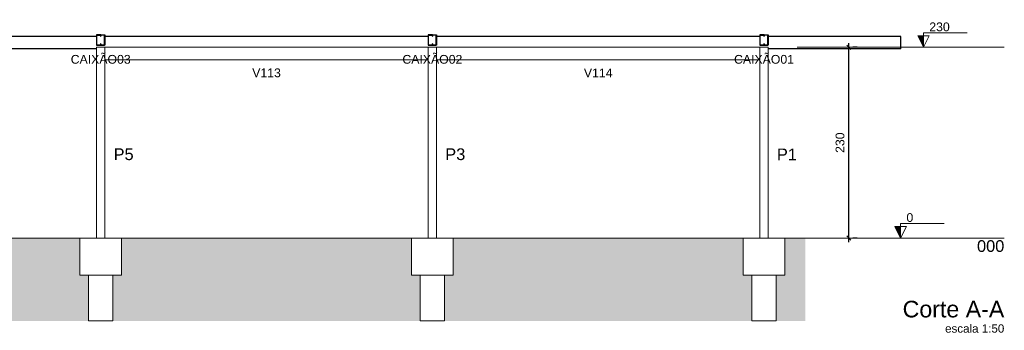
# Model space of a CAD drawing. Header units: millimetres. Extents: x 10789 to 19217, y 2620 to 5346.
# Tile 36 of 49: x 11421 to 11445, y 2841 to 2848. Entities that reach past the tile are written whole.
import ezdxf

# ---------------------------------------------------------------- set-up
doc = ezdxf.new("R2010")
doc.units = ezdxf.units.MM
for name, color, linetype, lineweight in [('FO-Cotas', 4, 'Continuous', 5), ('FO-Elementos em vista', 7, 'Continuous', 5), ('FO-Hachuras', 1, 'Continuous', 20), ('FO-Indicações', 7, 'Continuous', 5), ('FO-Níveis', 7, 'Continuous', 5), ('FO-Textos das vigas', 7, 'Continuous', 5), ('FO-Textos dos pilares', 7, 'Continuous', 5), ('LC-Textos', 7, 'Continuous', 20)]:
    doc.layers.add(name, color=color, linetype=linetype, lineweight=lineweight)
for name, color, linetype in [('TERRENO', 26, 'Continuous'), ('TERÇA', 5, 'Continuous'), ('TRELIÇA', 1, 'Continuous')]:
    doc.layers.add(name, color=color, linetype=linetype)
doc.styles.add('Arial', font='arial.ttf')
doc.styles.get("Standard").update_dxf_attribs({"font": 'arial.ttf'})
doc.dimstyles.new('UM_50.000000', dxfattribs={"dimtxt": 0.18, "dimasz": 0.2, "dimexe": 0.2, "dimexo": 0.5, "dimgap": 0, "dimtad": 1, "dimtih": 1, "dimtoh": 1, "dimlfac": 50, "dimzin": 0, "dimdsep": 46, "dimtxsty": 'Standard', "dimcen": 0.09, "dimdle": 0.2, "dimclrd": 256, "dimclre": 256, "dimclrt": 7, "dimazin": 0, "dimtfac": 1, "dimtofl": 0, "dimtmove": 0, "dimatfit": 3, "dimfxl": 1, "dimtolj": 1, "dimtzin": 0, "dimarcsym": 0})
pattern_1 = [(45, (-0.956, -1.8574), (-2.245064, 2.245064), [])]
pattern_2 = [(45, (7.044, -1.8574), (-2.245064, 2.245064), [])]
pattern_3 = [(45, (15.044, -1.8574), (-2.245064, 2.245064), [])]

# ---------------------------------------------------------------- blocks, each defined once
blk = doc.blocks.new('_Oblique')
at = {"color": 0, "linetype": 'ByBlock', "lineweight": -2}
blk.add_line((-0.5, -0.5), (0.5, 0.5), dxfattribs=at)
blk = doc.blocks.new('*D131')
at = {"layer": 'Defpoints', "color": 0, "linetype": 'Continuous', "transparency": 16777216}
for p in [(11440.883, 2847.58), (11440.883, 2847.58), (11440.883, 2842.98)]:
    blk.add_point(p, dxfattribs=at)
at = {"layer": 'FO-Cotas', "linetype": 'Continuous', "lineweight": -2, "transparency": 16777216}
for p, q in [((11440.883, 2842.88), (11440.883, 2847.68)), ((11441.083, 2847.58), (11440.983, 2847.58)), ((11441.083, 2842.98), (11440.983, 2842.98))]:
    blk.add_line(p, q, dxfattribs=at)
at = {"layer": 'FO-Cotas', "linetype": 'Continuous', "lineweight": -2, "transparency": 16777216, "xscale": 0.1, "yscale": 0.1, "zscale": 0.1}
for p, rotation in [((11440.883, 2847.58), 90), ((11440.883, 2842.98), 270)]:
    blk.add_blockref('_Oblique', p, dxfattribs=dict(at, rotation=rotation))
at = {"layer": 'FO-Cotas', "color": 7, "linetype": 'Continuous', "transparency": 16777216, "insert": (11440.671, 2845.28), "char_height": 0.2118, "attachment_point": 5, "rotation": 90, "style": 'Arial'}
blk.add_mtext('\\A1;230', dxfattribs=at)

msp = doc.modelspace()

# ---------------------------------------------------------------- hatches: boundary and pattern name
at = {"layer": 'FO-Hachuras', "linetype": 'Continuous'}
h = msp.add_hatch(dxfattribs=at)
h.set_pattern_fill('ANSI31', color=256, style=0)
h.set_pattern_definition(pattern_1)
h.paths.add_polyline_path([(11422.83751, 2847.66354), (11422.83151, 2847.66354), (11422.83151, 2847.63554), (11422.74351, 2847.63554), (11422.74351, 2847.87354), (11422.83151, 2847.87354), (11422.83151, 2847.84554), (11422.83751, 2847.84554), (11422.83751, 2847.87954), (11422.73751, 2847.87954), (11422.73751, 2847.62954), (11422.83751, 2847.62954)])
h = msp.add_hatch(dxfattribs=at)
h.set_pattern_fill('ANSI31', color=256, style=0)
h.set_pattern_definition(pattern_1)
h.paths.add_polyline_path([(11422.93751, 2847.62954), (11422.93751, 2847.87954), (11422.83751, 2847.87954), (11422.83751, 2847.84554), (11422.84351, 2847.84554), (11422.84351, 2847.87354), (11422.93151, 2847.87354), (11422.93151, 2847.63554), (11422.84351, 2847.63554), (11422.84351, 2847.66354), (11422.83751, 2847.66354), (11422.83751, 2847.62954)])
h = msp.add_hatch(dxfattribs=at)
h.set_pattern_fill('ANSI31', color=256, style=0)
h.set_pattern_definition(pattern_2)
h.paths.add_polyline_path([(11430.83751, 2847.66354), (11430.83151, 2847.66354), (11430.83151, 2847.63554), (11430.74351, 2847.63554), (11430.74351, 2847.87354), (11430.83151, 2847.87354), (11430.83151, 2847.84554), (11430.83751, 2847.84554), (11430.83751, 2847.87954), (11430.73751, 2847.87954), (11430.73751, 2847.62954), (11430.83751, 2847.62954)])
h = msp.add_hatch(dxfattribs=at)
h.set_pattern_fill('ANSI31', color=256, style=0)
h.set_pattern_definition(pattern_2)
h.paths.add_polyline_path([(11430.93751, 2847.62954), (11430.93751, 2847.87954), (11430.83751, 2847.87954), (11430.83751, 2847.84554), (11430.84351, 2847.84554), (11430.84351, 2847.87354), (11430.93151, 2847.87354), (11430.93151, 2847.63554), (11430.84351, 2847.63554), (11430.84351, 2847.66354), (11430.83751, 2847.66354), (11430.83751, 2847.62954)])
h = msp.add_hatch(dxfattribs=at)
h.set_pattern_fill('ANSI31', color=256, style=0)
h.set_pattern_definition(pattern_3)
h.paths.add_polyline_path([(11438.83751, 2847.66354), (11438.83151, 2847.66354), (11438.83151, 2847.63554), (11438.74351, 2847.63554), (11438.74351, 2847.87354), (11438.83151, 2847.87354), (11438.83151, 2847.84554), (11438.83751, 2847.84554), (11438.83751, 2847.87954), (11438.73751, 2847.87954), (11438.73751, 2847.62954), (11438.83751, 2847.62954)])
h = msp.add_hatch(dxfattribs=at)
h.set_pattern_fill('ANSI31', color=256, style=0)
h.set_pattern_definition(pattern_3)
h.paths.add_polyline_path([(11438.93751, 2847.62954), (11438.93751, 2847.87954), (11438.83751, 2847.87954), (11438.83751, 2847.84554), (11438.84351, 2847.84554), (11438.84351, 2847.87354), (11438.93151, 2847.87354), (11438.93151, 2847.63554), (11438.84351, 2847.63554), (11438.84351, 2847.66354), (11438.83751, 2847.66354), (11438.83751, 2847.62954)])
at = {"layer": 'FO-Indicações', "linetype": 'Continuous'}
for points in [[(11442.68341, 2847.58006), (11442.68341, 2847.86006), (11442.54341, 2847.86006), (11442.68341, 2847.58006)], [(11442.13309, 2842.98006), (11442.13309, 2843.26006), (11441.99309, 2843.26006), (11442.13309, 2842.98006)]]:
    msp.add_hatch(color=256, dxfattribs=at).paths.add_polyline_path(points)
at = {"layer": 'TERRENO'}
h = msp.add_hatch(dxfattribs=at)
h.set_pattern_fill('EARTH', color=256, scale=0.1, angle=45)
h.paths.add_polyline_path([(11391.44206, 2841.98006), (11391.23751, 2841.98006), (11391.23751, 2842.98006), (11390.73751, 2842.98006), (11390.73751, 2840.98006), (11391.44206, 2840.98006)])
h.paths.add_polyline_path([(11393.24206, 2841.98006), (11392.03295, 2841.98006), (11392.03295, 2840.98006), (11393.24206, 2840.98006)])
h.paths.add_polyline_path([(11417.04206, 2841.98006), (11416.83751, 2841.98006), (11416.83751, 2842.98006), (11394.03751, 2842.98006), (11394.03751, 2841.98006), (11393.83295, 2841.98006), (11393.83295, 2840.98006), (11417.04206, 2840.98006)])
h.paths.add_polyline_path([(11418.84206, 2841.98006), (11417.63295, 2841.98006), (11417.63295, 2840.98006), (11418.84206, 2840.98006)])
h.paths.add_polyline_path([(11422.54206, 2842.08006), (11422.33751, 2842.08006), (11422.33751, 2842.98006), (11419.63751, 2842.98006), (11419.63751, 2841.98006), (11419.43295, 2841.98006), (11419.43295, 2840.98006), (11422.54206, 2840.98006)])
h.paths.add_polyline_path([(11430.54206, 2842.08006), (11430.33751, 2842.08006), (11430.33751, 2842.98006), (11423.33751, 2842.98006), (11423.33751, 2842.08006), (11423.13295, 2842.08006), (11423.13295, 2840.98006), (11430.54206, 2840.98006)])
h.paths.add_polyline_path([(11438.54206, 2842.08006), (11438.33751, 2842.08006), (11438.33751, 2842.98006), (11431.33751, 2842.98006), (11431.33751, 2842.08006), (11431.13295, 2842.08006), (11431.13295, 2840.98006), (11438.54206, 2840.98006)])
h.paths.add_polyline_path([(11439.83751, 2842.98006), (11439.63309, 2842.98006), (11439.33751, 2842.98006), (11439.33751, 2842.08006), (11439.13295, 2842.08006), (11439.13295, 2840.98006), (11439.83751, 2840.98006)])
h.paths.add_polyline_path([(11392.31078, 2841.64442), (11392.97594, 2841.64442), (11392.97594, 2842.08088), (11392.31078, 2842.08088)], flags=9)
h.paths.add_polyline_path([(11417.91143, 2841.64081), (11418.57659, 2841.64081), (11418.57659, 2842.07727), (11417.91143, 2842.07727)], flags=9)

# ---------------------------------------------------------------- linework, layer by layer
at = {"layer": 'FO-Elementos em vista'}
for p, q in [((11422.93751, 2847.58006), (11422.73751, 2847.58006)), ((11422.73751, 2847.58006), (11422.73751, 2842.98006)), ((11430.73751, 2847.58006), (11422.93751, 2847.58006)), ((11422.93751, 2847.28006), (11422.93751, 2847.58006)), ((11430.93751, 2847.58006), (11430.73751, 2847.58006)), ((11430.73751, 2847.58006), (11430.73751, 2847.28006)), ((11438.73751, 2847.58006), (11430.93751, 2847.58006)), ((11430.93751, 2847.28006), (11430.93751, 2847.58006)), ((11438.93751, 2847.58006), (11438.73751, 2847.58006)), ((11438.73751, 2847.58006), (11438.73751, 2847.28006)), ((11438.93751, 2842.98006), (11438.93751, 2847.58006)), ((11422.93751, 2847.28006), (11430.73751, 2847.28006)), ((11422.93751, 2842.98006), (11422.93751, 2847.28006)), ((11430.73751, 2847.28006), (11430.73751, 2842.98006)), ((11430.93751, 2847.28006), (11438.73751, 2847.28006)), ((11430.93751, 2842.98006), (11430.93751, 2847.28006)), ((11438.73751, 2847.28006), (11438.73751, 2842.98006)), ((11422.33751, 2842.98006), (11422.33751, 2842.08006)), ((11422.73751, 2842.98006), (11422.33751, 2842.98006)), ((11422.93751, 2842.98006), (11422.73751, 2842.98006)), ((11423.33751, 2842.98006), (11422.93751, 2842.98006)), ((11423.33751, 2842.08006), (11423.33751, 2842.98006)), ((11430.33751, 2842.98006), (11430.33751, 2842.08006)), ((11430.73751, 2842.98006), (11430.33751, 2842.98006)), ((11430.93751, 2842.98006), (11430.73751, 2842.98006)), ((11431.33751, 2842.98006), (11430.93751, 2842.98006)), ((11431.33751, 2842.08006), (11431.33751, 2842.98006)), ((11438.33751, 2842.98006), (11438.33751, 2842.08006)), ((11438.73751, 2842.98006), (11438.33751, 2842.98006)), ((11438.93751, 2842.98006), (11438.73751, 2842.98006)), ((11439.33751, 2842.98006), (11438.93751, 2842.98006)), ((11439.33751, 2842.08006), (11439.33751, 2842.98006)), ((11422.54206, 2842.08006), (11422.33751, 2842.08006)), ((11422.54206, 2840.98006), (11422.54206, 2842.08006)), ((11423.13295, 2842.08006), (11422.54206, 2842.08006)), ((11423.13295, 2842.08006), (11423.13295, 2840.98006)), ((11423.33751, 2842.08006), (11423.13295, 2842.08006)), ((11430.54206, 2842.08006), (11430.33751, 2842.08006)), ((11430.54206, 2840.98006), (11430.54206, 2842.08006)), ((11431.13295, 2842.08006), (11430.54206, 2842.08006)), ((11431.13295, 2842.08006), (11431.13295, 2840.98006)), ((11431.33751, 2842.08006), (11431.13295, 2842.08006)), ((11438.54206, 2842.08006), (11438.33751, 2842.08006)), ((11438.54206, 2840.98006), (11438.54206, 2842.08006)), ((11439.13295, 2842.08006), (11438.54206, 2842.08006)), ((11439.13295, 2842.08006), (11439.13295, 2840.98006)), ((11439.33751, 2842.08006), (11439.13295, 2842.08006)), ((11423.13295, 2840.98006), (11422.54206, 2840.98006)), ((11431.13295, 2840.98006), (11430.54206, 2840.98006)), ((11439.13295, 2840.98006), (11438.54206, 2840.98006))]:
    msp.add_line(p, q, dxfattribs=at)
at = {"layer": 'FO-Indicações'}
for points in [[(11442.68341, 2847.58006), (11442.82341, 2847.86006), (11442.54341, 2847.86006), (11442.68341, 2847.58006), (11442.68341, 2847.93006), (11443.73341, 2847.93006)], [(11442.13309, 2842.98006), (11442.27309, 2843.26006), (11441.99309, 2843.26006), (11442.13309, 2842.98006), (11442.13309, 2843.33006), (11443.18309, 2843.33006)]]:
    msp.add_lwpolyline(points, dxfattribs=at)
at = {"layer": 'FO-Níveis', "linetype": 'Continuous'}
msp.add_line((11439.63309, 2847.58006), (11444.63309, 2847.58006), dxfattribs=at)
at = {"layer": 'FO-Níveis'}
for q in [(11385.93751, 2842.98006), (11444.63309, 2842.98006)]:
    msp.add_line((11439.63309, 2842.98006), q, dxfattribs=at)
at = {"layer": 'TERÇA'}
for p, q in [((11430.73751, 2847.84006), (11422.93751, 2847.84006)), ((11438.73751, 2847.84006), (11430.93751, 2847.84006)), ((11442.13751, 2847.84006), (11438.93751, 2847.84006)), ((11442.13751, 2847.54006), (11442.13751, 2847.84006)), ((11442.13751, 2847.54006), (11438.93751, 2847.54006))]:
    msp.add_line(p, q, dxfattribs=at)
for points in [[(11422.73751, 2847.84006), (11420.23751, 2847.84006)], [(11422.73751, 2847.54006), (11420.23751, 2847.54006)]]:
    msp.add_lwpolyline(points, dxfattribs=at)
at = {"layer": 'TRELIÇA'}
for points in [[(11422.83751, 2847.84554), (11422.83751, 2847.87954), (11422.73751, 2847.87954), (11422.73751, 2847.62954), (11422.83751, 2847.62954), (11422.83751, 2847.66354), (11422.83151, 2847.66354), (11422.83151, 2847.63554), (11422.74351, 2847.63554), (11422.74351, 2847.87354), (11422.83151, 2847.87354), (11422.83151, 2847.84554)], [(11422.83751, 2847.84554), (11422.83751, 2847.87954), (11422.93751, 2847.87954), (11422.93751, 2847.62954), (11422.83751, 2847.62954), (11422.83751, 2847.66354), (11422.84351, 2847.66354), (11422.84351, 2847.63554), (11422.93151, 2847.63554), (11422.93151, 2847.87354), (11422.84351, 2847.87354), (11422.84351, 2847.84554)], [(11430.83751, 2847.84554), (11430.83751, 2847.87954), (11430.73751, 2847.87954), (11430.73751, 2847.62954), (11430.83751, 2847.62954), (11430.83751, 2847.66354), (11430.83151, 2847.66354), (11430.83151, 2847.63554), (11430.74351, 2847.63554), (11430.74351, 2847.87354), (11430.83151, 2847.87354), (11430.83151, 2847.84554)], [(11430.83751, 2847.84554), (11430.83751, 2847.87954), (11430.93751, 2847.87954), (11430.93751, 2847.62954), (11430.83751, 2847.62954), (11430.83751, 2847.66354), (11430.84351, 2847.66354), (11430.84351, 2847.63554), (11430.93151, 2847.63554), (11430.93151, 2847.87354), (11430.84351, 2847.87354), (11430.84351, 2847.84554)], [(11438.83751, 2847.84554), (11438.83751, 2847.87954), (11438.73751, 2847.87954), (11438.73751, 2847.62954), (11438.83751, 2847.62954), (11438.83751, 2847.66354), (11438.83151, 2847.66354), (11438.83151, 2847.63554), (11438.74351, 2847.63554), (11438.74351, 2847.87354), (11438.83151, 2847.87354), (11438.83151, 2847.84554)], [(11438.83751, 2847.84554), (11438.83751, 2847.87954), (11438.93751, 2847.87954), (11438.93751, 2847.62954), (11438.83751, 2847.62954), (11438.83751, 2847.66354), (11438.84351, 2847.66354), (11438.84351, 2847.63554), (11438.93151, 2847.63554), (11438.93151, 2847.87354), (11438.84351, 2847.87354), (11438.84351, 2847.84554)]]:
    msp.add_lwpolyline(points, close=True, dxfattribs=at)

# ---------------------------------------------------------------- texts
at = {"layer": 'FO-Indicações', "char_height": 0.2118, "attachment_point": 7, "line_spacing_factor": 0.798, "style": 'Arial'}
for s, insert, width in [('230', (11442.82341, 2847.96506), 0.9888816), ('0', (11442.27309, 2843.36506), 0.3296272)]:
    msp.add_mtext(s, dxfattribs=dict(at, insert=insert, width=width))
at = {"layer": 'FO-Indicações', "linetype": 'Continuous', "insert": (11444.63309, 2842.64118), "char_height": 0.2824, "width": 1.3144889, "attachment_point": 9, "line_spacing_factor": 0.798, "style": 'Arial'}
msp.add_mtext('000', dxfattribs=at)
at = {"layer": 'FO-Textos das vigas', "char_height": 0.2118, "attachment_point": 8, "line_spacing_factor": 0.798, "style": 'Arial'}
for s, insert, width in [('CAIXÃO03', (11422.83751, 2847.18158), 2.8943581), ('CAIXÃO02', (11430.83751, 2847.18158), 2.8943581), ('CAIXÃO01', (11438.83751, 2847.18158), 2.8943581), ('V113', (11426.83751, 2846.85646), 1.3850125), ('V114', (11434.83751, 2846.85646), 1.3850125)]:
    msp.add_mtext(s, dxfattribs=dict(at, insert=insert, width=width))
at = {"layer": 'FO-Textos dos pilares', "char_height": 0.2824, "width": 0.9647273, "attachment_point": 7, "line_spacing_factor": 0.798, "style": 'Arial'}
for s, insert in [('P5', (11423.14931, 2844.85646)), ('P3', (11431.14931, 2844.85646)), ('P1', (11439.14931, 2844.85646))]:
    msp.add_mtext(s, dxfattribs=dict(at, insert=insert))
at = {"layer": 'LC-Textos', "attachment_point": 9, "line_spacing_factor": 0.798, "style": 'Arial'}
for s, insert, char_height, width in [('Corte A-A', (11444.63309, 2841.05966), 0.4, 15.7494057), ('escala 1:50', (11444.63309, 2840.69486), 0.2, 3.0528578)]:
    msp.add_mtext(s, dxfattribs=dict(at, insert=insert, char_height=char_height, width=width))

# ---------------------------------------------------------------- dimensions: what is measured, and where the dimension line sits
at = {"layer": 'FO-Cotas', "linetype": 'Continuous'}
dim = msp.add_linear_dim(base=(11440.88309, 2847.58006), p1=(11440.88309, 2842.98006), p2=(11440.88309, 2847.58006), angle=90, dimstyle='UM_50.000000', override={"dimtxt": 0.2118, "dimasz": 0.1, "dimexe": 0.1, "dimexo": 0.2, "dimtad": 1, "dimtih": 0, "dimtoh": 0, "dimdec": 1, "dimlfac": 50, "dimzin": 8, "dimtxsty": 'Arial', "dimblk": 'Oblique', "dimblk1": 'Oblique', "dimblk2": 'Oblique', "dimsah": 1, "dimdle": 0.1, "dimse1": 0, "dimse2": 0, "dimclrt": 7, "dimadec": 1, "dimazin": 3, "dimtmove": 2, "dimldrblk": 'Oblique'}, dxfattribs=at)
dim.commit()
dim.dimension.update_dxf_attribs({"geometry": '*D131', "text_midpoint": (11440.67129, 2845.28006), "dimtype": 160, "text_rotation": 90})

doc.saveas('drawing.dxf')
